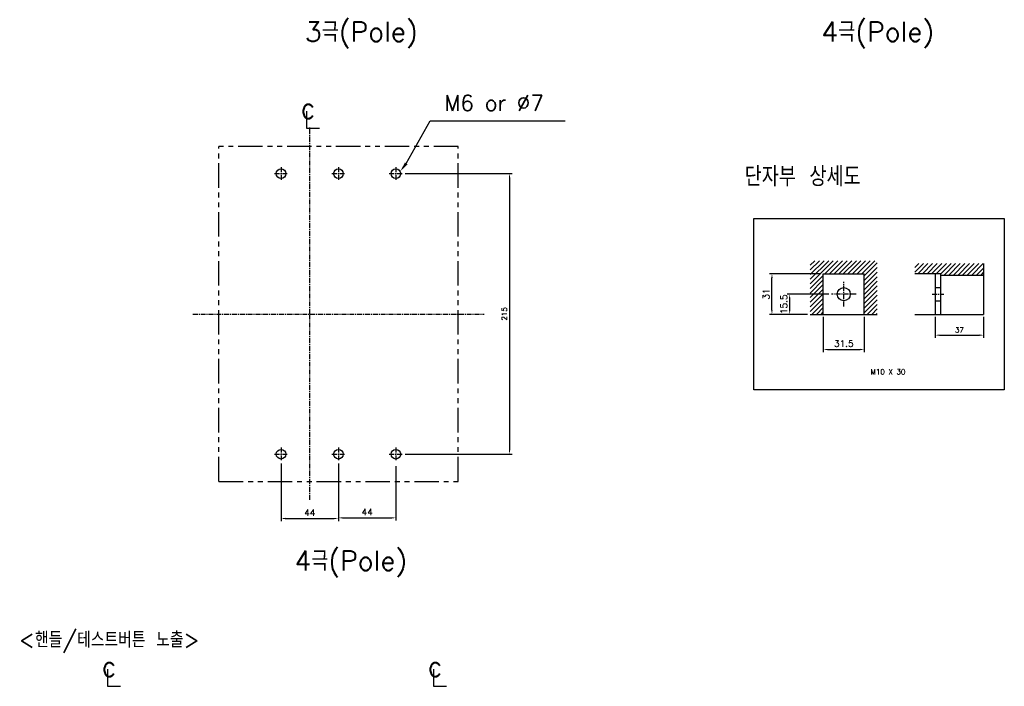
# Model space of a CAD drawing. Extents: x -2068 to 2710, y -907 to 1777.
# Tile 10 of 24: x -1490 to -735, y 623 to 1133. Entities that reach past the tile are written whole.
import ezdxf

# ---------------------------------------------------------------- set-up
doc = ezdxf.new("R2010")
doc.units = 0
doc.header["$LTSCALE"] = 3
doc.header["$MEASUREMENT"] = 0
doc.linetypes.add('CENTER', pattern=[2, 1.25, -0.25, 0.25, -0.25])
doc.linetypes.add('PHANTOM2', pattern=[1.25, 0.625, -0.125, 0.125, -0.125, 0.125, -0.125])
doc.layers.get('0').update_dxf_attribs({"linetype": 'CONTINUOUS'})
doc.layers.get('Defpoints').update_dxf_attribs({"linetype": 'CONTINUOUS'})
for name, color, linetype in [('AM_VIS', 7, 'CONTINUOUS'), ('cen', 1, 'CENTER'), ('CENTER', 1, 'CENTER'), ('di', 3, 'CONTINUOUS'), ('DIM', 3, 'CONTINUOUS'), ('NOTE', 4, 'CONTINUOUS')]:
    doc.layers.add(name, color=color, linetype=linetype)
doc.styles.add('K25', font='TXT', dxfattribs={"width": 0.9, "height": 2.5, "bigfont": 'TBHAN'})
doc.styles.add('KIM', font='ROMANS.shx', dxfattribs={"height": 5, "bigfont": 'GSG1.shx'})
doc.styles.get("Standard").update_dxf_attribs({"font": 'romans.shx', "height": 4, "bigfont": 'ghs.shx'})
doc.dimstyles.get("Standard").update_dxf_attribs({"dimtxt": 0.18, "dimasz": 0.18, "dimexe": 0.18, "dimexo": 0.0625, "dimgap": 0.09, "dimtad": 0, "dimtih": 1, "dimtoh": 1, "dimdec": 4, "dimzin": 0, "dimdsep": 46, "dimtxsty": 'Standard', "dimcen": 0.09, "dimadec": 0, "dimazin": 0, "dimtfac": 1, "dimtdec": 4, "dimtofl": 0, "dimtmove": 0, "dimatfit": 3, "dimfxl": 0, "dimtolj": 1, "dimtzin": 0, "dimarcsym": 0})
doc.dimstyles.new('STANDARD$0', dxfattribs={"dimtxt": 5, "dimasz": 5, "dimexe": 1, "dimexo": 2, "dimgap": 2, "dimtad": 1, "dimdec": 4, "dimzin": 12, "dimdsep": 46, "dimtxsty": 'KIM', "dimcen": -1, "dimdle": 0.1, "dimadec": 0, "dimazin": 0, "dimtfac": 1, "dimtdec": 4, "dimtmove": 0, "dimatfit": 3, "dimfxl": 0, "dimtolj": 1, "dimtzin": 0, "dimarcsym": 0})

# ---------------------------------------------------------------- blocks, each defined once
blk = doc.blocks.new('*D55')
at = {"layer": 'Defpoints', "color": 0}
for p in [(-1196.57, 1015.39), (-1196.57, 800.39), (-1114.63, 800.39)]:
    blk.add_point(p, dxfattribs=at)
at = {"layer": 'di'}
for p, q in [((-1194.57, 1015.39), (-1112.63, 1015.39)), ((-1114.63, 1012.19), (-1114.63, 803.59)), ((-1194.57, 800.39), (-1112.63, 800.39))]:
    blk.add_line(p, q, dxfattribs=at)
for points in [[(-1115.16, 1012.19), (-1114.1, 1012.19), (-1114.63, 1015.39)], [(-1115.16, 803.59), (-1114.1, 803.59), (-1114.63, 800.39)]]:
    blk.add_solid(points, dxfattribs=at)
at = {"layer": 'di', "insert": (-1118.63, 907.89), "char_height": 4, "attachment_point": 5, "rotation": 90}
blk.add_mtext('\\A1;215', dxfattribs=at)
blk = doc.blocks.new('*D83')
at = {"layer": 'Defpoints', "color": 0}
for p in [(-867.84, 923.02), (-899.84, 907.52), (-884.03, 907.52)]:
    blk.add_point(p, dxfattribs=at)
at = {"layer": 'di'}
for p, q in [((-869.84, 923.02), (-901.84, 923.02)), ((-899.84, 919.82), (-899.84, 910.72)), ((-886.03, 907.52), (-901.84, 907.52))]:
    blk.add_line(p, q, dxfattribs=at)
for points in [[(-900.37, 919.82), (-899.3, 919.82), (-899.84, 923.02)], [(-900.37, 910.72), (-899.3, 910.72), (-899.84, 907.52)]]:
    blk.add_solid(points, dxfattribs=at)
at = {"layer": 'di', "insert": (-904.34, 915.27), "char_height": 5, "attachment_point": 5, "rotation": 90, "style": 'KIM'}
blk.add_mtext('\\A1;15.5', dxfattribs=at)
blk = doc.blocks.new('*D84')
at = {"layer": 'Defpoints', "color": 0}
for p in [(-913.41, 938.62), (-874.03, 938.62), (-884.03, 907.52)]:
    blk.add_point(p, dxfattribs=at)
at = {"layer": 'di'}
for p, q in [((-876.03, 938.62), (-915.41, 938.62)), ((-913.41, 910.72), (-913.41, 935.42)), ((-886.03, 907.52), (-915.41, 907.52))]:
    blk.add_line(p, q, dxfattribs=at)
for points in [[(-913.95, 935.42), (-912.88, 935.42), (-913.41, 938.62)], [(-913.95, 910.72), (-912.88, 910.72), (-913.41, 907.52)]]:
    blk.add_solid(points, dxfattribs=at)
at = {"layer": 'di', "insert": (-917.91, 923.07), "char_height": 5, "attachment_point": 5, "rotation": 90, "style": 'KIM'}
blk.add_mtext('\\A1;31', dxfattribs=at)
blk = doc.blocks.new('*D85')
at = {"layer": 'Defpoints', "color": 0}
for p in [(-874.03, 907.52), (-842.63, 907.52), (-842.63, 880.61)]:
    blk.add_point(p, dxfattribs=at)
at = {"layer": 'di'}
for p, q in [((-874.03, 905.52), (-874.03, 878.61)), ((-842.63, 905.52), (-842.63, 878.61)), ((-870.83, 880.61), (-845.83, 880.61))]:
    blk.add_line(p, q, dxfattribs=at)
for points in [[(-870.83, 881.14), (-870.83, 880.08), (-874.03, 880.61)], [(-845.83, 881.14), (-845.83, 880.08), (-842.63, 880.61)]]:
    blk.add_solid(points, dxfattribs=at)
at = {"layer": 'di', "insert": (-858.33, 885.11), "char_height": 5, "attachment_point": 5, "style": 'KIM'}
blk.add_mtext('\\A1;31.5', dxfattribs=at)
blk = doc.blocks.new('*D86')
at = {"layer": 'Defpoints', "color": 0}
for p in [(-788.18, 907.52), (-751.18, 907.52), (-751.18, 891.59)]:
    blk.add_point(p, dxfattribs=at)
at = {"layer": 'di'}
for p, q in [((-788.18, 905.52), (-788.18, 889.59)), ((-751.18, 905.52), (-751.18, 889.59)), ((-784.98, 891.59), (-754.38, 891.59))]:
    blk.add_line(p, q, dxfattribs=at)
for points in [[(-784.98, 892.12), (-784.98, 891.06), (-788.18, 891.59)], [(-754.38, 892.12), (-754.38, 891.06), (-751.18, 891.59)]]:
    blk.add_solid(points, dxfattribs=at)
at = {"layer": 'di', "insert": (-769.68, 895.59), "char_height": 4, "attachment_point": 5}
blk.add_mtext('\\A1;37', dxfattribs=at)
blk = doc.blocks.new('*D99')
at = {"layer": 'Defpoints', "color": 0}
for p in [(-1289.77, 795.18), (-1245.77, 795.18), (-1245.77, 751.11)]:
    blk.add_point(p, dxfattribs=at)
at = {"layer": 'di'}
for p, q in [((-1289.77, 793.18), (-1289.77, 749.11)), ((-1245.77, 793.18), (-1245.77, 749.11)), ((-1286.57, 751.11), (-1248.97, 751.11))]:
    blk.add_line(p, q, dxfattribs=at)
for points in [[(-1286.57, 751.64), (-1286.57, 750.58), (-1289.77, 751.11)], [(-1248.97, 751.64), (-1248.97, 750.58), (-1245.77, 751.11)]]:
    blk.add_solid(points, dxfattribs=at)
at = {"layer": 'di', "insert": (-1267.77, 755.61), "char_height": 5, "attachment_point": 5, "style": 'KIM'}
blk.add_mtext('\\A1;44', dxfattribs=at)
blk = doc.blocks.new('*D100')
at = {"layer": 'Defpoints', "color": 0}
for p in [(-1245.77, 793.18), (-1201.77, 793.18), (-1201.77, 751.61)]:
    blk.add_point(p, dxfattribs=at)
at = {"layer": 'di'}
for p, q in [((-1245.77, 791.18), (-1245.77, 749.61)), ((-1201.77, 791.18), (-1201.77, 749.61)), ((-1242.57, 751.61), (-1204.97, 751.61))]:
    blk.add_line(p, q, dxfattribs=at)
for points in [[(-1242.57, 752.14), (-1242.57, 751.07), (-1245.77, 751.61)], [(-1204.97, 752.14), (-1204.97, 751.07), (-1201.77, 751.61)]]:
    blk.add_solid(points, dxfattribs=at)
at = {"layer": 'di', "insert": (-1223.77, 756.11), "char_height": 5, "attachment_point": 5, "style": 'KIM'}
blk.add_mtext('\\A1;44', dxfattribs=at)

msp = doc.modelspace()

# ---------------------------------------------------------------- hatches: boundary and pattern name
at = {"layer": 'di'}
h = msp.add_hatch(dxfattribs=at)
h.set_pattern_fill('ANSI31', color=256, scale=20, style=0)
h.set_pattern_definition([(45, (-930.082, 358.1194), (-1.767767, 1.767767), [])])
h.paths.add_polyline_path([(-832.634, 948.624), (-884.034, 948.624), (-884.034, 907.524), (-874.034, 907.524), (-874.034, 938.624), (-842.634, 938.624), (-842.634, 907.524), (-832.634, 907.524)])
h = msp.add_hatch(dxfattribs=at)
h.set_pattern_fill('ANSI31', color=256, scale=20, style=0)
h.set_pattern_definition([(45, (-1007.3098, 358.1194), (-1.767767, 1.767767), [])])
h.paths.add_polyline_path([(-751.179, 937.624), (-751.179, 946.394), (-803.894, 946.394), (-803.894, 938.624), (-784.179, 938.624), (-784.179, 937.624)])

# ---------------------------------------------------------------- linework, layer by layer
for p, q in [((-874.034, 907.524), (-874.034, 938.624)), ((-874.034, 938.624), (-842.634, 938.624)), ((-842.634, 907.524), (-842.634, 938.624)), ((-884.034, 907.524), (-832.634, 907.524))]:
    msp.add_line(p, q)
for centre, radius in [((-1289.774, 1015.388), 3.7), ((-1245.774, 1015.388), 3.7), ((-1201.774, 1015.388), 3.7), ((-858.334, 923.024), 5), ((-1289.774, 800.388), 3.7), ((-1245.774, 800.388), 3.7), ((-1201.774, 800.388), 3.7)]:
    msp.add_circle(centre, radius)
at = {"layer": 'AM_VIS'}
for p, q in [((-751.179, 946.394), (-751.179, 907.524)), ((-784.179, 938.624), (-803.894, 938.624)), ((-788.179, 938.624), (-788.179, 907.524)), ((-784.179, 938.624), (-784.179, 907.524)), ((-784.179, 937.624), (-751.179, 937.624)), ((-788.179, 928.024), (-784.179, 928.024)), ((-788.179, 918.024), (-784.179, 918.024)), ((-803.894, 907.524), (-751.179, 907.524))]:
    msp.add_line(p, q, dxfattribs=at)
at = {"layer": 'cen'}
for p, q in [((-1289.774, 1020.432), (-1289.774, 1010.344)), ((-1245.774, 1020.432), (-1245.774, 1010.344)), ((-1201.774, 1020.432), (-1201.774, 1010.344)), ((-1294.818, 1015.388), (-1284.73, 1015.388)), ((-1250.818, 1015.388), (-1240.73, 1015.388)), ((-1206.818, 1015.388), (-1196.73, 1015.388)), ((-858.334, 913.52), (-858.334, 932.529)), ((-848.829, 923.024), (-867.839, 923.024)), ((-790.691, 923.024), (-781.666, 923.024)), ((-1294.818, 800.388), (-1284.73, 800.388)), ((-1289.774, 805.432), (-1289.774, 795.344)), ((-1250.818, 800.388), (-1240.73, 800.388)), ((-1245.774, 805.432), (-1245.774, 795.344)), ((-1206.818, 800.388), (-1196.73, 800.388)), ((-1201.774, 805.432), (-1201.774, 795.344))]:
    msp.add_line(p, q, dxfattribs=at)
at = {"layer": 'CENTER'}
for p, q in [((-1267.774, 907.688), (-1267.774, 1050.81)), ((-1357.415, 907.688), (-1134.132, 907.688)), ((-1267.774, 765.516), (-1267.774, 907.688))]:
    msp.add_line(p, q, dxfattribs=at)
at = {"layer": 'di', "linetype": 'PHANTOM2', "ltscale": 10}
for p, q in [((-1153.974, 1036.188), (-1337.574, 1036.188)), ((-1337.574, 779.588), (-1337.574, 1036.188)), ((-1153.974, 779.588), (-1153.974, 1036.188)), ((-1337.574, 779.588), (-1153.974, 779.588))]:
    msp.add_line(p, q, dxfattribs=at)
at = {"layer": 'di'}
msp.add_lwpolyline([(-927.4, 981.09), (-735.254, 981.09), (-735.254, 849.741), (-927.4, 849.741)], close=True, dxfattribs=at)
at = {"layer": 'NOTE'}
for p, q in [((-1270.19, 1063.195), (-1270.19, 1050.156)), ((-1270.19, 1050.156), (-1260.277, 1050.156)), ((-1193.811, 1023.159), (-1175.477, 1055.911)), ((-1175.477, 1055.911), (-1071.965, 1055.911)), ((-1422.811, 635.577), (-1422.811, 622.537)), ((-1172.811, 635.577), (-1172.811, 622.537)), ((-1422.811, 622.537), (-1412.898, 622.537)), ((-1172.811, 622.537), (-1162.898, 622.537))]:
    msp.add_line(p, q, dxfattribs=at)
msp.add_solid([(-1192.819, 1022.399), (-1198.373, 1017.206), (-1194.803, 1023.919)], dxfattribs=at)

# ---------------------------------------------------------------- texts
at = {"layer": 'di'}
msp.add_text('M6 or %%C7', height=12, dxfattribs=at).set_placement((-1164.511, 1063.555))
at = {"layer": 'di', "attachment_point": 1}
for s, insert, char_height, width in [('{\\Fromans,hgs|c129;3극(Pole)}', (-1271.496, 1131.576), 15, 116.39597), ('{\\Fromans,hgs|c129;4극(Pole)}', (-875.448, 1131.576), 15, 116.39597), ('{\\Fromans,hgs|c129;단자부 상세도}', (-934.315, 1020.681), 15, 135.45529), ('M10 X 30', (-837.843, 865.542), 4, 31.83291), ('{\\Fromans,hgs|c129;4극(Pole)}', (-1279.516, 726.208), 15, 116.39597)]:
    msp.add_mtext(s, dxfattribs=dict(at, insert=insert, char_height=char_height, width=width))
at = {"layer": 'DIM', "insert": (-1490.838, 664.214), "char_height": 12, "width": 207.68749, "attachment_point": 1}
msp.add_mtext('\\pt156;{\\Fromans,hgs|c129;<핸들/테스트버튼 노출>}', dxfattribs=at)
at = {"layer": 'NOTE', "style": 'K25', "width": 0.9}
for p in [(-1274.622, 1057.655), (-1427.243, 630.037), (-1177.243, 630.037)]:
    msp.add_text('c', height=15.85, dxfattribs=at).set_placement(p)

# ---------------------------------------------------------------- dimensions: what is measured, and where the dimension line sits
at = {"layer": 'di'}
dim = msp.add_linear_dim(base=(-1114.631, 800.388), p1=(-1196.568, 1015.388), p2=(-1196.568, 800.388), angle=90, dimstyle='Standard', override={"dimtxt": 4, "dimasz": 3.2, "dimexe": 2, "dimexo": 2, "dimgap": 2, "dimtad": 1, "dimtih": 0, "dimtoh": 0, "dimdec": 2, "dimzin": 8, "dimcen": 0, "dimclrd": 256, "dimclre": 256, "dimclrt": 256, "dimadec": 2, "dimazin": 2, "dimtfac": 0.6, "dimtdec": 2, "dimtofl": 1, "dimtzin": 8, "dimlwd": 65535, "dimlwe": 65535, "dimarcsym": 1}, dxfattribs=at)
dim.commit()
dim.dimension.update_dxf_attribs({"geometry": '*D55', "text_midpoint": (-1118.631, 907.888)})
dim = msp.add_linear_dim(base=(-913.412, 938.624), p1=(-884.034, 907.524), p2=(-874.034, 938.624), angle=90, text='31', dimstyle='STANDARD$0', override={"dimtxt": 4, "dimasz": 3.2, "dimexe": 2, "dimdec": 2, "dimzin": 8, "dimcen": 0, "dimclrd": 256, "dimclre": 256, "dimclrt": 256, "dimadec": 2, "dimazin": 2, "dimtfac": 0.6, "dimtdec": 2, "dimtzin": 8, "dimlwd": 65535, "dimlwe": 65535, "dimarcsym": 1}, dxfattribs=at)
dim.commit()
dim.dimension.update_dxf_attribs({"geometry": '*D84', "text_midpoint": (-917.912, 923.074)})
dim = msp.add_linear_dim(base=(-899.837, 907.524), p1=(-867.839, 923.024), p2=(-884.034, 907.524), angle=90, dimstyle='STANDARD$0', override={"dimtxt": 4, "dimasz": 3.2, "dimexe": 2, "dimdec": 2, "dimzin": 8, "dimcen": 0, "dimclrd": 256, "dimclre": 256, "dimclrt": 256, "dimadec": 2, "dimazin": 2, "dimtfac": 0.6, "dimtdec": 2, "dimtzin": 8, "dimlwd": 65535, "dimlwe": 65535, "dimarcsym": 1}, dxfattribs=at)
dim.commit()
dim.dimension.update_dxf_attribs({"geometry": '*D83', "text_midpoint": (-899.837, 915.274), "dimtype": 160})
dim = msp.add_linear_dim(base=(-842.634, 880.611), p1=(-874.034, 907.524), p2=(-842.634, 907.524), text='31.5', dimstyle='STANDARD$0', override={"dimtxt": 4, "dimasz": 3.2, "dimexe": 2, "dimdec": 2, "dimzin": 8, "dimcen": 0, "dimclrd": 256, "dimclre": 256, "dimclrt": 256, "dimadec": 2, "dimazin": 2, "dimtfac": 0.6, "dimtdec": 2, "dimtzin": 8, "dimlwd": 65535, "dimlwe": 65535, "dimarcsym": 1}, dxfattribs=at)
dim.commit()
dim.dimension.update_dxf_attribs({"geometry": '*D85', "text_midpoint": (-858.334, 885.111)})
for base, p1, p2, dimstyle, override, picture, middle in [((-751.179, 891.59), (-788.179, 907.524), (-751.179, 907.524), 'Standard', {"dimtxt": 4, "dimasz": 3.2, "dimexe": 2, "dimexo": 2, "dimgap": 2, "dimtad": 1, "dimtih": 0, "dimtoh": 0, "dimdec": 2, "dimzin": 8, "dimcen": 0, "dimclrd": 256, "dimclre": 256, "dimclrt": 256, "dimadec": 2, "dimazin": 2, "dimtfac": 0.6, "dimtdec": 2, "dimtofl": 1, "dimtzin": 8, "dimlwd": 65535, "dimlwe": 65535, "dimarcsym": 1}, '*D86', (-769.679, 895.59)), ((-1245.774, 751.111), (-1289.774, 795.182), (-1245.774, 795.182), 'STANDARD$0', {"dimtxt": 4, "dimasz": 3.2, "dimexe": 2, "dimdec": 2, "dimzin": 8, "dimcen": 0, "dimclrd": 256, "dimclre": 256, "dimclrt": 256, "dimadec": 2, "dimazin": 2, "dimtfac": 0.6, "dimtdec": 2, "dimtzin": 8, "dimlwd": 65535, "dimlwe": 65535, "dimarcsym": 1}, '*D99', (-1267.774, 755.611)), ((-1201.774, 751.608), (-1245.774, 793.182), (-1201.774, 793.182), 'STANDARD$0', {"dimtxt": 4, "dimasz": 3.2, "dimexe": 2, "dimdec": 2, "dimzin": 8, "dimcen": 0, "dimclrd": 256, "dimclre": 256, "dimclrt": 256, "dimadec": 2, "dimazin": 2, "dimtfac": 0.6, "dimtdec": 2, "dimtzin": 8, "dimlwd": 65535, "dimlwe": 65535, "dimarcsym": 1}, '*D100', (-1223.774, 756.108))]:
    dim = msp.add_linear_dim(base=base, p1=p1, p2=p2, dimstyle=dimstyle, override=override, dxfattribs=at)
    dim.commit()
    dim.dimension.update_dxf_attribs({"geometry": picture, "text_midpoint": middle})

doc.saveas('drawing.dxf')
